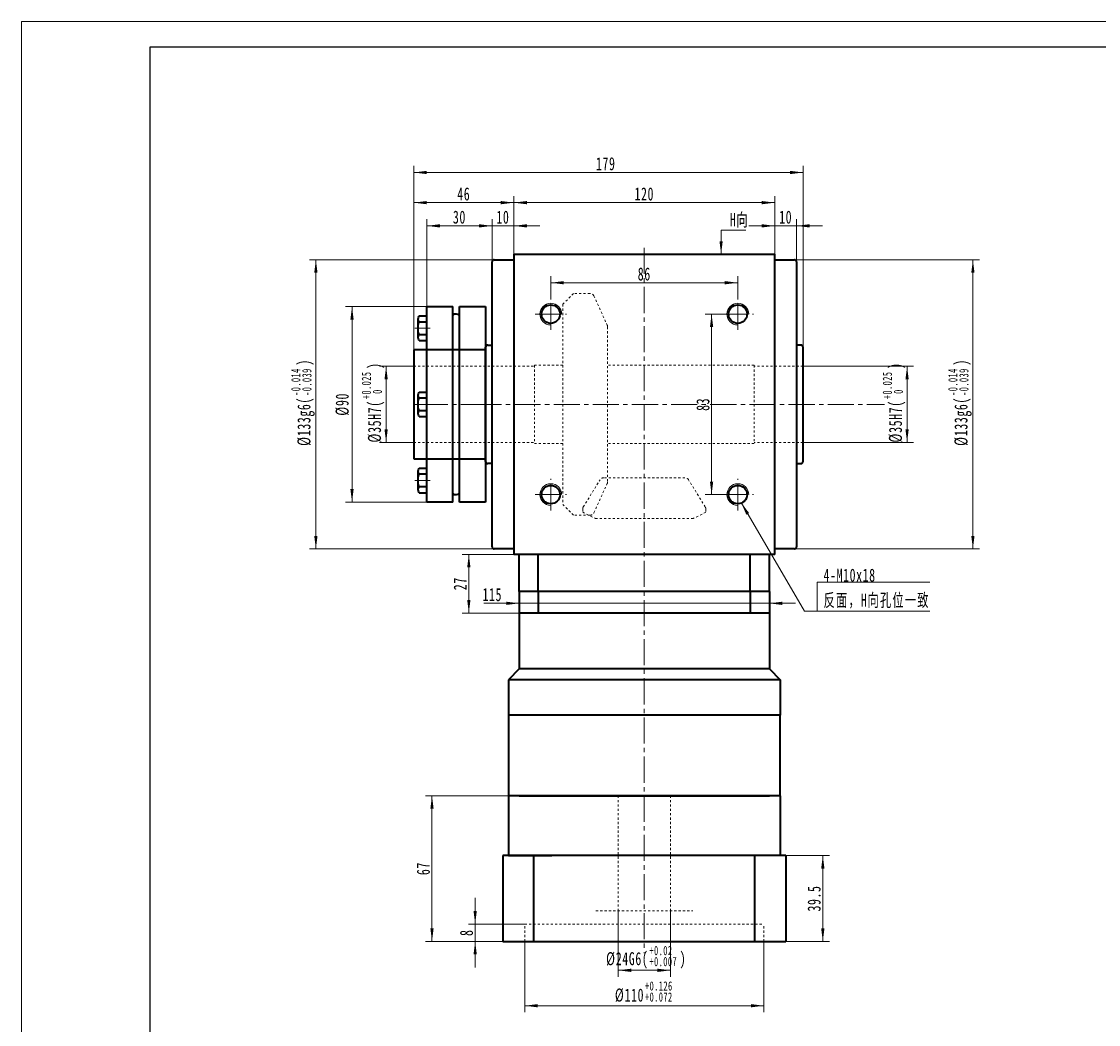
# Model space of a CAD drawing. Header units: millimetres. Extents: x 2326 to 3316, y -243 to 458.
# Tile 2 of 7: x 2326 to 2821, y -3 to 458. Entities that reach past the tile are written whole.
import ezdxf

# ---------------------------------------------------------------- set-up
doc = ezdxf.new("R2010")
doc.units = ezdxf.units.MM
doc.set_wipeout_variables(frame=1)
doc.linetypes.add('点画线', pattern=[18, 12, -2, 2, -2])
doc.linetypes.add('虚线', pattern=[2, 1, -1])
doc.layers.get('0').update_dxf_attribs({"lineweight": 35})
for name, color, linetype, lineweight in [('EB0', 7, 'Continuous', 35), ('中心线层', 1, '点画线', 18), ('图框_外框线', 7, 'Continuous', 18), ('尺寸线层', 3, 'Continuous', 18), ('粗实线层', 7, 'Continuous', 35), ('虚线层', 6, '虚线', 18)]:
    doc.layers.add(name, color=color, linetype=linetype, lineweight=lineweight)
doc.styles.add('标准', font='txt', dxfattribs={"width": 0.667})
doc.dimstyles.new('a4-1-1', dxfattribs={"dimtxt": 3, "dimasz": 3, "dimexe": 1.5, "dimexo": 0, "dimgap": 0.5, "dimtad": 1, "dimdec": 3, "dimdsep": 46, "dimtxsty": '标准', "dimblk": '_CAXARROW', "dimcen": 0, "dimdle": 6, "dimazin": 2, "dimtfac": 0.707107, "dimtdec": 3, "dimtix": 1, "dimtmove": 2, "dimatfit": 3, "dimfxl": 0, "dimfrac": 2, "dimtolj": 1, "dimarcsym": 0})

# ---------------------------------------------------------------- blocks, each defined once
blk = doc.blocks.new('*X4')
at = {"layer": '尺寸线层', "linetype": 'Continuous'}
for points in [[(2552.39, 374.47), (2558.39, 375.22), (2558.39, 373.72)], [(2672.39, 374.47), (2666.39, 375.22), (2666.39, 373.72)]]:
    blk.add_hatch(color=0, dxfattribs=at).paths.add_polyline_path(points, flags=0)
at = {"layer": '尺寸线层', "color": 0, "linetype": 'Continuous'}
for p, q in [((2552.39, 350.72), (2552.39, 377.47)), ((2672.39, 350.72), (2672.39, 377.47)), ((2552.39, 374.47), (2672.39, 374.47))]:
    blk.add_line(p, q, dxfattribs=at)
at = {"layer": '尺寸线层', "color": 0, "insert": (2612.39, 378.44), "char_height": 6, "width": 15.9474, "attachment_point": 5, "line_spacing_factor": 1.15057, "style": '标准'}
blk.add_mtext('\\T1.1;120', dxfattribs=at)
blk = doc.blocks.new('_CAXARROW')
blk.add_hatch(color=0).paths.add_polyline_path([(0, 0), (-1, 0.125), (-1, -0.125)], flags=0)
blk = doc.blocks.new('*X5')
at = {"layer": '尺寸线层', "linetype": 'Continuous'}
for points in [[(2542.39, 363.8), (2536.39, 363.05), (2536.39, 364.55)], [(2552.39, 363.8), (2558.39, 363.05), (2558.39, 364.55)]]:
    blk.add_hatch(color=0, dxfattribs=at).paths.add_polyline_path(points, flags=0)
at = {"layer": '尺寸线层', "color": 0, "linetype": 'Continuous'}
for p, q in [((2542.39, 347.22), (2542.39, 366.8)), ((2552.39, 350.72), (2552.39, 366.8)), ((2564.39, 363.8), (2530.39, 363.8))]:
    blk.add_line(p, q, dxfattribs=at)
at = {"layer": '尺寸线层', "color": 0, "insert": (2547.39, 367.77), "char_height": 6, "width": 12, "attachment_point": 5, "line_spacing_factor": 1.15057, "style": '标准'}
blk.add_mtext('\\T1.1;10', dxfattribs=at)
blk = doc.blocks.new('*X6')
at = {"layer": '尺寸线层', "linetype": 'Continuous'}
for points in [[(2672.39, 363.8), (2666.39, 364.55), (2666.39, 363.05)], [(2682.39, 363.8), (2688.39, 364.55), (2688.39, 363.05)]]:
    blk.add_hatch(color=0, dxfattribs=at).paths.add_polyline_path(points, flags=0)
at = {"layer": '尺寸线层', "color": 0, "linetype": 'Continuous'}
for p, q in [((2672.39, 350.72), (2672.39, 366.8)), ((2682.39, 347.22), (2682.39, 366.8)), ((2660.39, 363.8), (2694.39, 363.8))]:
    blk.add_line(p, q, dxfattribs=at)
at = {"layer": '尺寸线层', "color": 0, "insert": (2677.39, 367.77), "char_height": 6, "width": 12, "attachment_point": 5, "line_spacing_factor": 1.15057, "style": '标准'}
blk.add_mtext('\\T1.1;10', dxfattribs=at)
blk = doc.blocks.new('*X7')
at = {"layer": '尺寸线层', "linetype": 'Continuous'}
for points in [[(2506.39, 388.35), (2512.39, 389.1), (2512.39, 387.6)], [(2685.39, 388.35), (2679.39, 389.1), (2679.39, 387.6)]]:
    blk.add_hatch(color=0, dxfattribs=at).paths.add_polyline_path(points, flags=0)
at = {"layer": '尺寸线层', "color": 0, "linetype": 'Continuous'}
for p, q in [((2506.39, 306.72), (2506.39, 391.35)), ((2685.39, 306.72), (2685.39, 391.35)), ((2506.39, 388.35), (2685.39, 388.35))]:
    blk.add_line(p, q, dxfattribs=at)
at = {"layer": '尺寸线层', "color": 0, "insert": (2594.68, 392.32), "char_height": 6, "width": 15.6013, "attachment_point": 5, "line_spacing_factor": 1.15057, "style": '标准'}
blk.add_mtext('\\T1.1;179', dxfattribs=at)
blk = doc.blocks.new('*X9')
at = {"layer": '尺寸线层', "color": 0, "char_height": 6, "attachment_point": 1, "rotation": 90, "line_spacing_factor": 1.15057, "style": '标准'}
for s, insert, width in [('\\T1.1;{\\H0.707107x;+0.025}', (2722, 284.08), 50.9066), ('\\T1.1;)', (2724.85, 298.01), 140.4019), ('\\T1.1;%%C35H7(', (2724.85, 264.17), 140.4019), ('\\T1.1;{\\H0.707107x;0}', (2727.06, 286.54), 50.9066)]:
    blk.add_mtext(s, dxfattribs=dict(at, insert=insert, width=width))
blk = doc.blocks.new('*X8')
at = {"layer": '尺寸线层', "linetype": 'Continuous'}
for points in [[(2733.21, 299.22), (2732.46, 293.22), (2733.96, 293.22)], [(2733.21, 264.22), (2732.46, 270.22), (2733.96, 270.22)]]:
    blk.add_hatch(color=0, dxfattribs=at).paths.add_polyline_path(points, flags=0)
at = {"layer": '尺寸线层', "color": 0, "linetype": 'Continuous'}
for p, q in [((2685.39, 299.22), (2736.21, 299.22)), ((2733.21, 264.22), (2733.21, 299.22)), ((2685.39, 264.22), (2736.21, 264.22))]:
    blk.add_line(p, q, dxfattribs=at)
at = {"layer": '尺寸线层', "color": 0}
blk.add_blockref('*X9', (0, 0), dxfattribs=at)
blk = doc.blocks.new('*X11')
at = {"layer": '尺寸线层', "color": 0, "char_height": 6, "attachment_point": 1, "rotation": 90, "line_spacing_factor": 1.15057, "style": '标准'}
for s, insert, width in [('\\T1.1;{\\H0.707107x;-0.014}', (2450.04, 285.6), 50.9066), ('\\T1.1;)', (2452.89, 299.53), 152.5853), ('\\T1.1;{\\H0.707107x;-0.039}', (2455.11, 285.6), 50.9066), ('\\T1.1;%%C133g6(', (2452.89, 262.64), 152.5853)]:
    blk.add_mtext(s, dxfattribs=dict(at, insert=insert, width=width))
blk = doc.blocks.new('*X10')
at = {"layer": '尺寸线层', "linetype": 'Continuous'}
for points in [[(2461.39, 348.22), (2462.14, 342.22), (2460.64, 342.22)], [(2461.39, 215.22), (2462.14, 221.22), (2460.64, 221.22)]]:
    blk.add_hatch(color=0, dxfattribs=at).paths.add_polyline_path(points, flags=0)
at = {"layer": '尺寸线层', "color": 0, "linetype": 'Continuous'}
for p, q in [((2543.39, 348.22), (2458.39, 348.22)), ((2461.39, 348.22), (2461.39, 215.22)), ((2543.39, 215.22), (2458.39, 215.22))]:
    blk.add_line(p, q, dxfattribs=at)
at = {"layer": '尺寸线层', "color": 0}
blk.add_blockref('*X11', (0, 0), dxfattribs=at)
blk = doc.blocks.new('*X13')
at = {"layer": '尺寸线层', "color": 0, "char_height": 6, "attachment_point": 1, "rotation": 90, "line_spacing_factor": 1.15057, "style": '标准'}
for s, insert, width in [('\\T1.1;{\\H0.707107x;-0.014}', (2752.12, 285.6), 50.9066), ('\\T1.1;)', (2754.98, 299.53), 152.5853), ('\\T1.1;{\\H0.707107x;-0.039}', (2757.19, 285.6), 50.9066), ('\\T1.1;%%C133g6(', (2754.98, 262.64), 152.5853)]:
    blk.add_mtext(s, dxfattribs=dict(at, insert=insert, width=width))
blk = doc.blocks.new('*X12')
at = {"layer": '尺寸线层', "linetype": 'Continuous'}
for points in [[(2763.47, 348.22), (2764.22, 342.22), (2762.72, 342.22)], [(2763.47, 215.22), (2764.22, 221.22), (2762.72, 221.22)]]:
    blk.add_hatch(color=0, dxfattribs=at).paths.add_polyline_path(points, flags=0)
at = {"layer": '尺寸线层', "color": 0, "linetype": 'Continuous'}
for p, q in [((2681.39, 348.22), (2766.47, 348.22)), ((2763.47, 348.22), (2763.47, 215.22)), ((2681.39, 215.22), (2766.47, 215.22))]:
    blk.add_line(p, q, dxfattribs=at)
at = {"layer": '尺寸线层', "color": 0}
blk.add_blockref('*X13', (0, 0), dxfattribs=at)
blk = doc.blocks.new('*X15')
at = {"layer": '尺寸线层', "linetype": 'Continuous'}
for points in [[(2569.39, 337.65), (2575.39, 336.9), (2575.39, 338.4)], [(2655.39, 337.65), (2649.39, 336.9), (2649.39, 338.4)]]:
    blk.add_hatch(color=0, dxfattribs=at).paths.add_polyline_path(points, flags=0)
at = {"layer": '尺寸线层', "color": 0, "linetype": 'Continuous'}
for p, q in [((2569.39, 330.47), (2569.39, 340.65)), ((2655.39, 337.65), (2569.39, 337.65)), ((2655.39, 330.47), (2655.39, 340.65))]:
    blk.add_line(p, q, dxfattribs=at)
at = {"layer": '尺寸线层', "color": 0, "insert": (2612.39, 341.62), "char_height": 6, "width": 12, "attachment_point": 5, "line_spacing_factor": 1.15057, "style": '标准'}
blk.add_mtext('\\T1.1;86', dxfattribs=at)
blk = doc.blocks.new('*X16')
at = {"layer": '尺寸线层', "linetype": 'Continuous'}
blk.add_hatch(color=0, dxfattribs=at).paths.add_polyline_path([(-1.02, -11.08), (-1.77, -5.08), (-0.27, -5.08)], flags=0)
at = {"layer": '尺寸线层', "color": 0, "linetype": 'Continuous'}
blk.add_line((-1.02, -11.08), (-1.02, 0), dxfattribs=at)
at = {"layer": '尺寸线层', "color": 0}
for p, q in [((-1.02, 0), (0, 0)), ((0, 0), (10.33, 0)), ((0, 0), (0, 0))]:
    blk.add_line(p, q, dxfattribs=at)
at = {"layer": '尺寸线层', "color": 0, "insert": (3, 1.2), "char_height": 6, "width": 14.6581, "attachment_point": 7, "line_spacing_factor": 1.15057, "style": '标准'}
blk.add_mtext('\\T1.1;H向', dxfattribs=at)
blk = doc.blocks.new('*X17')
at = {"layer": '尺寸线层', "linetype": 'Continuous'}
blk.add_hatch(color=0, dxfattribs=at).paths.add_polyline_path([(-34.89, 49.94), (-31.23, 45.13), (-32.52, 44.37)], flags=0)
at = {"layer": '尺寸线层', "color": 0, "linetype": 'Continuous'}
blk.add_line((-34.89, 49.94), (-5.81, 0), dxfattribs=at)
at = {"layer": '尺寸线层', "color": 0}
for p, q in [((0, 13.42), (51.79, 13.42)), ((0, 0), (0, 13.42)), ((-5.81, 0), (0, 0)), ((0, 0), (51.79, 0))]:
    blk.add_line(p, q, dxfattribs=at)
at = {"layer": '尺寸线层', "color": 0, "insert": (3, 1.2), "char_height": 6, "width": 97.5796, "attachment_point": 7, "line_spacing_factor": 1.15057, "style": '标准'}
blk.add_mtext('\\T1.1;4-M10x18\\P反面，H向孔位一致', dxfattribs=at)
blk = doc.blocks.new('*X21')
at = {"layer": '尺寸线层', "linetype": 'Continuous'}
for points in [[(2643.33, 323.22), (2644.08, 317.22), (2642.58, 317.22)], [(2643.33, 240.22), (2644.08, 246.22), (2642.58, 246.22)]]:
    blk.add_hatch(color=0, dxfattribs=at).paths.add_polyline_path(points, flags=0)
at = {"layer": '尺寸线层', "color": 0, "linetype": 'Continuous'}
for p, q in [((2648.14, 323.22), (2640.33, 323.22)), ((2643.33, 323.22), (2643.33, 240.22)), ((2648.14, 240.22), (2640.33, 240.22))]:
    blk.add_line(p, q, dxfattribs=at)
at = {"layer": '尺寸线层', "color": 0, "insert": (2639.37, 281.72), "char_height": 6, "width": 12, "attachment_point": 5, "rotation": 90, "line_spacing_factor": 1.15057, "style": '标准'}
blk.add_mtext('\\T1.1;83', dxfattribs=at)
blk = doc.blocks.new('*X26')
at = {"layer": '尺寸线层', "color": 0, "char_height": 6, "attachment_point": 1, "rotation": 90, "line_spacing_factor": 1.15057, "style": '标准'}
for s, insert, width in [('\\T1.1;{\\H0.707107x;+0.025}', (2482.47, 284.08), 50.9066), ('\\T1.1;)', (2485.33, 298.01), 140.4019), ('\\T1.1;%%C35H7(', (2485.33, 264.17), 140.4019), ('\\T1.1;{\\H0.707107x;0}', (2487.54, 286.54), 50.9066)]:
    blk.add_mtext(s, dxfattribs=dict(at, insert=insert, width=width))
blk = doc.blocks.new('*X25')
at = {"layer": '尺寸线层', "linetype": 'Continuous'}
for points in [[(2493.69, 299.22), (2492.94, 293.22), (2494.44, 293.22)], [(2493.69, 264.22), (2492.94, 270.22), (2494.44, 270.22)]]:
    blk.add_hatch(color=0, dxfattribs=at).paths.add_polyline_path(points, flags=0)
at = {"layer": '尺寸线层', "color": 0, "linetype": 'Continuous'}
for p, q in [((2506.39, 299.22), (2490.69, 299.22)), ((2493.69, 264.22), (2493.69, 299.22)), ((2506.39, 264.22), (2490.69, 264.22))]:
    blk.add_line(p, q, dxfattribs=at)
at = {"layer": '尺寸线层', "color": 0}
blk.add_blockref('*X26', (0, 0), dxfattribs=at)
blk = doc.blocks.new('*X27')
at = {"layer": '尺寸线层', "linetype": 'Continuous'}
for points in [[(2478.01, 326.72), (2478.76, 320.72), (2477.26, 320.72)], [(2478.01, 236.72), (2478.76, 242.72), (2477.26, 242.72)]]:
    blk.add_hatch(color=0, dxfattribs=at).paths.add_polyline_path(points, flags=0)
at = {"layer": '尺寸线层', "color": 0, "linetype": 'Continuous'}
for p, q in [((2512.39, 326.72), (2475.01, 326.72)), ((2478.01, 326.72), (2478.01, 236.72)), ((2512.39, 236.72), (2475.01, 236.72))]:
    blk.add_line(p, q, dxfattribs=at)
at = {"layer": '尺寸线层', "color": 0, "insert": (2473.59, 281.72), "char_height": 6, "width": 20.1009, "attachment_point": 5, "rotation": 90, "line_spacing_factor": 1.15057, "style": '标准'}
blk.add_mtext('\\T1.1;%%C90', dxfattribs=at)
blk = doc.blocks.new('*X29')
at = {"layer": '中心线层', "linetype": '点画线', "lineweight": 18}
blk.add_line((-5.5, 0), (1.6, 0), dxfattribs=at)
at = {"layer": '粗实线层'}
for p, q in [((-3.57, 5.65), (0, 5.65)), ((0, 5.65), (0, -5.65)), ((-4, 4.23), (-4, -4.23)), ((-4, 0), (-4, -3.5)), ((-3.57, 2.82), (0, 2.82)), ((0, 3.5), (0, -3.5)), ((0, -2.82), (-3.57, -2.82)), ((-3.57, -5.65), (0, -5.65))]:
    blk.add_line(p, q, dxfattribs=at)
for centre, radius, start, end in [((-1.48, 4.23), 2.52, 145.8762, 214.1238), ((5, 0), 9.02, 161.76, 198.24), ((-1.48, -4.23), 2.52, 145.8762, 214.1238)]:
    blk.add_arc(centre, radius, start, end, dxfattribs=at)
blk = doc.blocks.new('23432HGH_1')
at = {"layer": '粗实线层'}
for p, q in [((-15, 45), (-27, 45)), ((-15, 45), (-15, -45)), ((-12, 45), (-12, -45)), ((0, 45), (-12, 45)), ((0, -45), (0, 45)), ((-27, -45), (-15, -45)), ((-12, -45), (0, -45))]:
    blk.add_line(p, q, dxfattribs=at)
at = {"layer": '粗实线层', "color": 6, "linetype": '虚线', "lineweight": 18}
for p, q in [((-27, 25), (0, 25)), ((-27, -25), (0, -25))]:
    blk.add_line(p, q, dxfattribs=at)
at = {"layer": '粗实线层'}
for centre, start, end in [((-13.61, 39.48), 43.1173, 129.3024), ((-13.61, -39.48), 230.6976, 316.8827)]:
    blk.add_arc(centre, 2.2, start, end, dxfattribs=at)
blk.add_wipeout([(-27, 0), (-27, 0.82), (-27, 0.82), (-27, 2.82), (-27, 2.82), (-27, 5.65), (-27, 5.65), (-30.57, 5.65), (-30.57, 5.65), (-30.59, 5.6), (-30.62, 5.56), (-30.65, 5.52), (-30.67, 5.48), (-30.7, 5.43), (-30.72, 5.39), (-30.74, 5.34), (-30.76, 5.3), (-30.78, 5.25), (-30.8, 5.21), (-30.82, 5.16), (-30.84, 5.12), (-30.86, 5.07), (-30.87, 5.02), (-30.89, 4.97), (-30.9, 4.93), (-30.92, 4.88), (-30.93, 4.83), (-30.94, 4.78), (-30.95, 4.73), (-30.96, 4.68), (-30.97, 4.63), (-30.98, 4.58), (-30.98, 4.53), (-30.99, 4.48), (-30.99, 4.43), (-31, 4.38), (-31, 4.33), (-31, 4.28), (-31, 4.23), (-31, 4.23), (-31, 0.82), (-31, 0.82), (-31, 0.6), (-31, 0.6), (-31, 0.58), (-31, 0.56), (-31, 0.54), (-31, 0.52), (-31.01, 0.5), (-31.01, 0.48), (-31.01, 0.46), (-31.01, 0.44), (-31.01, 0.42), (-31.01, 0.4), (-31.01, 0.38), (-31.01, 0.36), (-31.01, 0.34), (-31.01, 0.32), (-31.01, 0.3), (-31.02, 0.28), (-31.02, 0.26), (-31.02, 0.24), (-31.02, 0.22), (-31.02, 0.2), (-31.02, 0.18), (-31.02, 0.16), (-31.02, 0.14), (-31.02, 0.12), (-31.02, 0.1), (-31.02, 0.08), (-31.02, 0.06), (-31.02, 0.04), (-31.02, 0.02), (-31.02, 0), (-31.02, 0), (-31.02, -0.02), (-31.02, -0.04), (-31.02, -0.06), (-31.02, -0.08), (-31.02, -0.1), (-31.02, -0.12), (-31.02, -0.14), (-31.02, -0.16), (-31.02, -0.18), (-31.02, -0.2), (-31.02, -0.22), (-31.02, -0.24), (-31.02, -0.26), (-31.02, -0.28), (-31.01, -0.3), (-31.01, -0.32), (-31.01, -0.34), (-31.01, -0.36), (-31.01, -0.38), (-31.01, -0.4), (-31.01, -0.42), (-31.01, -0.44), (-31.01, -0.46), (-31.01, -0.48), (-31.01, -0.5), (-31, -0.52), (-31, -0.54), (-31, -0.56), (-31, -0.58), (-31, -0.6), (-31, -0.6), (-31, -4.23), (-31, -4.23), (-31, -4.28), (-31, -4.33), (-31, -4.38), (-30.99, -4.43), (-30.99, -4.48), (-30.98, -4.53), (-30.98, -4.58), (-30.97, -4.63), (-30.96, -4.68), (-30.95, -4.73), (-30.94, -4.78), (-30.93, -4.83), (-30.92, -4.88), (-30.9, -4.93), (-30.89, -4.97), (-30.87, -5.02), (-30.86, -5.07), (-30.84, -5.12), (-30.82, -5.16), (-30.8, -5.21), (-30.78, -5.25), (-30.76, -5.3), (-30.74, -5.34), (-30.72, -5.39), (-30.7, -5.43), (-30.67, -5.48), (-30.65, -5.52), (-30.62, -5.56), (-30.59, -5.6), (-30.57, -5.65), (-30.57, -5.65), (-27, -5.65), (-27, -5.65), (-27, -2.82), (-27, -2.82)]).dxf.layer = '粗实线层'
at = {"layer": '中心线层'}
blk.add_line((0.67, 0), (-30, 0), dxfattribs=at)
at = {"layer": '粗实线层'}
blk.add_line((-27, 45), (-27, -45), dxfattribs=at)
blk.add_blockref('*X29', (-27, 0), dxfattribs=at)
for points in [[(-27, 35), (-27, 35.82), (-27, 35.82), (-27, 37.82), (-27, 37.82), (-27, 40.65), (-27, 40.65), (-30.57, 40.65), (-30.57, 40.65), (-30.59, 40.6), (-30.62, 40.56), (-30.65, 40.52), (-30.67, 40.48), (-30.7, 40.43), (-30.72, 40.39), (-30.74, 40.34), (-30.76, 40.3), (-30.78, 40.25), (-30.8, 40.21), (-30.82, 40.16), (-30.84, 40.12), (-30.86, 40.07), (-30.87, 40.02), (-30.89, 39.97), (-30.9, 39.93), (-30.92, 39.88), (-30.93, 39.83), (-30.94, 39.78), (-30.95, 39.73), (-30.96, 39.68), (-30.97, 39.63), (-30.98, 39.58), (-30.98, 39.53), (-30.99, 39.48), (-30.99, 39.43), (-31, 39.38), (-31, 39.33), (-31, 39.28), (-31, 39.23), (-31, 39.23), (-31, 35.82), (-31, 35.82), (-31, 35.6), (-31, 35.6), (-31, 35.58), (-31, 35.56), (-31, 35.54), (-31, 35.52), (-31.01, 35.5), (-31.01, 35.48), (-31.01, 35.46), (-31.01, 35.44), (-31.01, 35.42), (-31.01, 35.4), (-31.01, 35.38), (-31.01, 35.36), (-31.01, 35.34), (-31.01, 35.32), (-31.01, 35.3), (-31.02, 35.28), (-31.02, 35.26), (-31.02, 35.24), (-31.02, 35.22), (-31.02, 35.2), (-31.02, 35.18), (-31.02, 35.16), (-31.02, 35.14), (-31.02, 35.12), (-31.02, 35.1), (-31.02, 35.08), (-31.02, 35.06), (-31.02, 35.04), (-31.02, 35.02), (-31.02, 35), (-31.02, 35), (-31.02, 34.98), (-31.02, 34.96), (-31.02, 34.94), (-31.02, 34.92), (-31.02, 34.9), (-31.02, 34.88), (-31.02, 34.86), (-31.02, 34.84), (-31.02, 34.82), (-31.02, 34.8), (-31.02, 34.78), (-31.02, 34.76), (-31.02, 34.74), (-31.02, 34.72), (-31.01, 34.7), (-31.01, 34.68), (-31.01, 34.66), (-31.01, 34.64), (-31.01, 34.62), (-31.01, 34.6), (-31.01, 34.58), (-31.01, 34.56), (-31.01, 34.54), (-31.01, 34.52), (-31.01, 34.5), (-31, 34.48), (-31, 34.46), (-31, 34.44), (-31, 34.42), (-31, 34.4), (-31, 34.4), (-31, 30.77), (-31, 30.77), (-31, 30.72), (-31, 30.67), (-31, 30.62), (-30.99, 30.57), (-30.99, 30.52), (-30.98, 30.47), (-30.98, 30.42), (-30.97, 30.37), (-30.96, 30.32), (-30.95, 30.27), (-30.94, 30.22), (-30.93, 30.17), (-30.92, 30.12), (-30.9, 30.07), (-30.89, 30.03), (-30.87, 29.98), (-30.86, 29.93), (-30.84, 29.88), (-30.82, 29.84), (-30.8, 29.79), (-30.78, 29.75), (-30.76, 29.7), (-30.74, 29.66), (-30.72, 29.61), (-30.7, 29.57), (-30.67, 29.52), (-30.65, 29.48), (-30.62, 29.44), (-30.59, 29.4), (-30.57, 29.35), (-30.57, 29.35), (-27, 29.35), (-27, 29.35), (-27, 32.18), (-27, 32.18)], [(-27, -35), (-27, -34.18), (-27, -34.18), (-27, -32.18), (-27, -32.18), (-27, -29.35), (-27, -29.35), (-30.57, -29.35), (-30.57, -29.35), (-30.59, -29.4), (-30.62, -29.44), (-30.65, -29.48), (-30.67, -29.52), (-30.7, -29.57), (-30.72, -29.61), (-30.74, -29.66), (-30.76, -29.7), (-30.78, -29.75), (-30.8, -29.79), (-30.82, -29.84), (-30.84, -29.88), (-30.86, -29.93), (-30.87, -29.98), (-30.89, -30.03), (-30.9, -30.07), (-30.92, -30.12), (-30.93, -30.17), (-30.94, -30.22), (-30.95, -30.27), (-30.96, -30.32), (-30.97, -30.37), (-30.98, -30.42), (-30.98, -30.47), (-30.99, -30.52), (-30.99, -30.57), (-31, -30.62), (-31, -30.67), (-31, -30.72), (-31, -30.77), (-31, -30.77), (-31, -34.18), (-31, -34.18), (-31, -34.4), (-31, -34.4), (-31, -34.42), (-31, -34.44), (-31, -34.46), (-31, -34.48), (-31.01, -34.5), (-31.01, -34.52), (-31.01, -34.54), (-31.01, -34.56), (-31.01, -34.58), (-31.01, -34.6), (-31.01, -34.62), (-31.01, -34.64), (-31.01, -34.66), (-31.01, -34.68), (-31.01, -34.7), (-31.02, -34.72), (-31.02, -34.74), (-31.02, -34.76), (-31.02, -34.78), (-31.02, -34.8), (-31.02, -34.82), (-31.02, -34.84), (-31.02, -34.86), (-31.02, -34.88), (-31.02, -34.9), (-31.02, -34.92), (-31.02, -34.94), (-31.02, -34.96), (-31.02, -34.98), (-31.02, -35), (-31.02, -35), (-31.02, -35.02), (-31.02, -35.04), (-31.02, -35.06), (-31.02, -35.08), (-31.02, -35.1), (-31.02, -35.12), (-31.02, -35.14), (-31.02, -35.16), (-31.02, -35.18), (-31.02, -35.2), (-31.02, -35.22), (-31.02, -35.24), (-31.02, -35.26), (-31.02, -35.28), (-31.01, -35.3), (-31.01, -35.32), (-31.01, -35.34), (-31.01, -35.36), (-31.01, -35.38), (-31.01, -35.4), (-31.01, -35.42), (-31.01, -35.44), (-31.01, -35.46), (-31.01, -35.48), (-31.01, -35.5), (-31, -35.52), (-31, -35.54), (-31, -35.56), (-31, -35.58), (-31, -35.6), (-31, -35.6), (-31, -39.23), (-31, -39.23), (-31, -39.28), (-31, -39.33), (-31, -39.38), (-30.99, -39.43), (-30.99, -39.48), (-30.98, -39.53), (-30.98, -39.58), (-30.97, -39.63), (-30.96, -39.68), (-30.95, -39.73), (-30.94, -39.78), (-30.93, -39.83), (-30.92, -39.88), (-30.9, -39.93), (-30.89, -39.97), (-30.87, -40.02), (-30.86, -40.07), (-30.84, -40.12), (-30.82, -40.16), (-30.8, -40.21), (-30.78, -40.25), (-30.76, -40.3), (-30.74, -40.34), (-30.72, -40.39), (-30.7, -40.43), (-30.67, -40.48), (-30.65, -40.52), (-30.62, -40.56), (-30.59, -40.6), (-30.57, -40.65), (-30.57, -40.65), (-27, -40.65), (-27, -40.65), (-27, -37.82), (-27, -37.82)]]:
    blk.add_wipeout(points).dxf.layer = '粗实线层'
for p in [(-27, 35), (-27, -35)]:
    blk.add_blockref('*X29', p, dxfattribs=at)
blk = doc.blocks.new('*X30')
at = {"layer": '尺寸线层', "linetype": 'Continuous'}
for points in [[(2512.39, 363.8), (2518.39, 363.05), (2518.39, 364.55)], [(2542.39, 363.8), (2536.39, 363.05), (2536.39, 364.55)]]:
    blk.add_hatch(color=0, dxfattribs=at).paths.add_polyline_path(points, flags=0)
at = {"layer": '尺寸线层', "color": 0, "linetype": 'Continuous'}
for p, q in [((2512.39, 326.72), (2512.39, 366.8)), ((2542.39, 347.22), (2542.39, 366.8)), ((2542.39, 363.8), (2512.39, 363.8))]:
    blk.add_line(p, q, dxfattribs=at)
at = {"layer": '尺寸线层', "color": 0, "insert": (2527.39, 367.77), "char_height": 6, "width": 12, "attachment_point": 5, "line_spacing_factor": 1.15057, "style": '标准'}
blk.add_mtext('\\T1.1;30', dxfattribs=at)
blk = doc.blocks.new('*X31')
at = {"layer": '尺寸线层', "linetype": 'Continuous'}
for points in [[(2506.39, 374.47), (2512.39, 373.72), (2512.39, 375.22)], [(2552.39, 374.47), (2546.39, 373.72), (2546.39, 375.22)]]:
    blk.add_hatch(color=0, dxfattribs=at).paths.add_polyline_path(points, flags=0)
at = {"layer": '尺寸线层', "color": 0, "linetype": 'Continuous'}
for p, q in [((2506.39, 306.72), (2506.39, 377.47)), ((2552.39, 350.72), (2552.39, 377.47)), ((2552.39, 374.47), (2506.39, 374.47))]:
    blk.add_line(p, q, dxfattribs=at)
at = {"layer": '尺寸线层', "color": 0, "insert": (2529.39, 378.44), "char_height": 6, "width": 12, "attachment_point": 5, "line_spacing_factor": 1.15057, "style": '标准'}
blk.add_mtext('\\T1.1;46', dxfattribs=at)
blk = doc.blocks.new('*X32')
at = {"layer": '尺寸线层', "linetype": 'Continuous'}
for points in [[(2554.89, 190.21), (2548.89, 189.46), (2548.89, 190.96)], [(2669.89, 190.21), (2675.89, 189.46), (2675.89, 190.96)]]:
    blk.add_hatch(color=0, dxfattribs=at).paths.add_polyline_path(points, flags=0)
at = {"layer": '尺寸线层', "color": 0, "linetype": 'Continuous'}
for p, q in [((2554.89, 189.89), (2554.89, 193.21)), ((2681.89, 190.21), (2538.6, 190.21)), ((2669.89, 191.54), (2669.89, 187.21))]:
    blk.add_line(p, q, dxfattribs=at)
at = {"layer": '尺寸线层', "color": 0, "insert": (2542.49, 194.18), "char_height": 6, "width": 15.558, "attachment_point": 5, "line_spacing_factor": 1.15057, "style": '标准'}
blk.add_mtext('\\T1.1;115', dxfattribs=at)
blk = doc.blocks.new('*X33')
at = {"layer": '尺寸线层', "linetype": 'Continuous'}
for points in [[(2531.72, 212.72), (2530.97, 206.72), (2532.47, 206.72)], [(2531.72, 185.72), (2530.97, 191.72), (2532.47, 191.72)]]:
    blk.add_hatch(color=0, dxfattribs=at).paths.add_polyline_path(points, flags=0)
at = {"layer": '尺寸线层', "color": 0, "linetype": 'Continuous'}
for p, q in [((2552.39, 212.72), (2528.72, 212.72)), ((2531.72, 185.72), (2531.72, 212.72)), ((2555.14, 185.72), (2528.72, 185.72))]:
    blk.add_line(p, q, dxfattribs=at)
at = {"layer": '尺寸线层', "color": 0, "insert": (2527.75, 199.22), "char_height": 6, "width": 12, "attachment_point": 5, "rotation": 90, "line_spacing_factor": 1.15057, "style": '标准'}
blk.add_mtext('\\T1.1;27', dxfattribs=at)
blk = doc.blocks.new('*X39')
at = {"layer": '尺寸线层', "color": 0, "char_height": 6, "attachment_point": 1, "line_spacing_factor": 1.15057, "style": '标准'}
for s, insert, width in [('\\T1.1;%%C24G6(', (2594.84, 29.8), 140.4019), ('\\T1.1;{\\H0.707107x;+0.02}', (2614.75, 32.65), 50.9066), ('\\T1.1;)', (2628.69, 29.8), 140.4019), ('\\T1.1;{\\H0.707107x;+0.007}', (2614.75, 27.59), 50.9066)]:
    blk.add_mtext(s, dxfattribs=dict(at, insert=insert, width=width))
blk = doc.blocks.new('*X38')
at = {"layer": '尺寸线层', "linetype": 'Continuous'}
for points in [[(2600.39, 21.44), (2606.39, 22.19), (2606.39, 20.69)], [(2624.39, 21.44), (2618.39, 22.19), (2618.39, 20.69)]]:
    blk.add_hatch(color=0, dxfattribs=at).paths.add_polyline_path(points, flags=0)
at = {"layer": '尺寸线层', "color": 0, "linetype": 'Continuous'}
for p, q in [((2600.39, 48.72), (2600.39, 18.44)), ((2624.39, 48.72), (2624.39, 18.44)), ((2600.39, 21.44), (2624.39, 21.44))]:
    blk.add_line(p, q, dxfattribs=at)
at = {"layer": '尺寸线层', "color": 0}
blk.add_blockref('*X39', (0, 0), dxfattribs=at)
blk = doc.blocks.new('*X41')
at = {"layer": '尺寸线层', "color": 0, "char_height": 6, "attachment_point": 1, "line_spacing_factor": 1.15057, "style": '标准'}
for s, insert, width in [('\\T1.1;{\\H0.707107x;+0.126}', (2612.7, 16.37), 50.9066), ('\\T1.1;%%C110', (2598.88, 13.06), 108.0972), ('\\T1.1;{\\H0.707107x;+0.072}', (2612.7, 11.3), 50.9066)]:
    blk.add_mtext(s, dxfattribs=dict(at, insert=insert, width=width))
blk = doc.blocks.new('*X40')
at = {"layer": '尺寸线层', "linetype": 'Continuous'}
for points in [[(2557.39, 5.15), (2563.39, 5.9), (2563.39, 4.4)], [(2667.39, 5.15), (2661.39, 5.9), (2661.39, 4.4)]]:
    blk.add_hatch(color=0, dxfattribs=at).paths.add_polyline_path(points, flags=0)
at = {"layer": '尺寸线层', "color": 0, "linetype": 'Continuous'}
for p, q in [((2557.39, 34.72), (2557.39, 2.15)), ((2667.39, 34.72), (2667.39, 2.15)), ((2557.39, 5.15), (2667.39, 5.15))]:
    blk.add_line(p, q, dxfattribs=at)
at = {"layer": '尺寸线层', "color": 0}
blk.add_blockref('*X41', (0, 0), dxfattribs=at)
blk = doc.blocks.new('*X42')
at = {"layer": '尺寸线层', "linetype": 'Continuous'}
for points in [[(2534.63, 42.72), (2533.88, 48.72), (2535.38, 48.72)], [(2534.63, 34.72), (2533.88, 28.72), (2535.38, 28.72)]]:
    blk.add_hatch(color=0, dxfattribs=at).paths.add_polyline_path(points, flags=0)
at = {"layer": '尺寸线层', "color": 0, "linetype": 'Continuous'}
for p, q in [((2534.63, 22.72), (2534.63, 54.72)), ((2557.39, 42.72), (2531.63, 42.72)), ((2547.39, 34.72), (2531.63, 34.72))]:
    blk.add_line(p, q, dxfattribs=at)
at = {"layer": '尺寸线层', "color": 0, "insert": (2530.67, 38.72), "char_height": 6, "width": 12, "attachment_point": 5, "rotation": 90, "line_spacing_factor": 1.15057, "style": '标准'}
blk.add_mtext('\\T1.1;8', dxfattribs=at)
blk = doc.blocks.new('*X43')
at = {"layer": '尺寸线层', "linetype": 'Continuous'}
for points in [[(2514.78, 101.72), (2514.03, 95.72), (2515.53, 95.72)], [(2514.78, 34.72), (2514.03, 40.72), (2515.53, 40.72)]]:
    blk.add_hatch(color=0, dxfattribs=at).paths.add_polyline_path(points, flags=0)
at = {"layer": '尺寸线层', "color": 0, "linetype": 'Continuous'}
for p, q in [((2601.39, 101.72), (2511.78, 101.72)), ((2514.78, 34.72), (2514.78, 101.72)), ((2547.39, 34.72), (2511.78, 34.72))]:
    blk.add_line(p, q, dxfattribs=at)
at = {"layer": '尺寸线层', "color": 0, "insert": (2510.81, 68.22), "char_height": 6, "width": 12, "attachment_point": 5, "rotation": 90, "line_spacing_factor": 1.15057, "style": '标准'}
blk.add_mtext('\\T1.1;67', dxfattribs=at)
blk = doc.blocks.new('*X44')
at = {"layer": '尺寸线层', "linetype": 'Continuous'}
for points in [[(2694.47, 74.22), (2695.22, 68.22), (2693.72, 68.22)], [(2694.47, 34.72), (2695.22, 40.72), (2693.72, 40.72)]]:
    blk.add_hatch(color=0, dxfattribs=at).paths.add_polyline_path(points, flags=0)
at = {"layer": '尺寸线层', "color": 0, "linetype": 'Continuous'}
for p, q in [((2677.4, 74.22), (2697.47, 74.22)), ((2694.47, 74.22), (2694.47, 34.72)), ((2677.4, 34.72), (2697.47, 34.72))]:
    blk.add_line(p, q, dxfattribs=at)
at = {"layer": '尺寸线层', "color": 0, "insert": (2690.51, 54.47), "char_height": 6, "width": 21.4767, "attachment_point": 5, "rotation": 90, "line_spacing_factor": 1.15057, "style": '标准'}
blk.add_mtext('\\T1.1;39.5', dxfattribs=at)

msp = doc.modelspace()

# ---------------------------------------------------------------- linework, layer by layer
at = {"color": 7, "linetype": 'Continuous', "lineweight": 15}
msp.add_line((2552.3931, 212.7163), (2553.3931, 212.7163), dxfattribs=at)
for centre in [(2569.3931, 323.2163), (2655.3931, 323.2163), (2569.3931, 240.2163), (2655.3931, 240.2163)]:
    msp.add_arc(centre, 5, 0, 270, dxfattribs=at)
at = {"layer": 'EB0'}
for p, q in [((2669.8931, 195.7163), (2554.8931, 195.7163)), ((2554.8931, 195.7163), (2554.8931, 160.0618)), ((2669.8931, 195.7163), (2669.8931, 160.0618)), ((2669.8931, 185.7163), (2554.8931, 185.7163)), ((2554.8931, 160.0618), (2549.8977, 155.0663)), ((2554.8977, 160.3676), (2554.8977, 160.0663)), ((2669.8931, 160.0618), (2674.8885, 155.0663)), ((2549.8977, 155.0663), (2549.8977, 138.8676)), ((2674.8931, 155.0618), (2674.8931, 138.7163)), ((2677.3977, 74.2163), (2547.3977, 74.2163)), ((2547.3977, 74.2163), (2547.3977, 34.7163)), ((2549.8977, 74.2163), (2569.8977, 74.2163)), ((2674.8977, 74.2163), (2654.8977, 74.2163)), ((2677.3977, 74.2163), (2677.3977, 34.7163)), ((2547.3977, 34.7163), (2677.3977, 34.7163))]:
    msp.add_line(p, q, dxfattribs=at)
at = {"layer": '中心线层'}
for p, q in [((2612.3931, 353.7163), (2612.3931, 29.3396)), ((2569.3931, 315.9663), (2569.3931, 330.4663)), ((2655.3931, 315.9663), (2655.3931, 330.4663)), ((2562.1431, 323.2163), (2576.6431, 323.2163)), ((2648.1431, 323.2163), (2662.6431, 323.2163)), ((2534.7362, 281.7163), (2722.8149, 281.7163)), ((2569.3931, 232.9663), (2569.3931, 247.4663)), ((2655.3931, 232.9663), (2655.3931, 247.4663)), ((2562.1431, 240.2163), (2576.6431, 240.2163)), ((2648.1431, 240.2163), (2662.6431, 240.2163))]:
    msp.add_line(p, q, dxfattribs=at)
at = {"layer": '图框_外框线', "color": 3}
msp.add_lwpolyline([(2326.0621, -242.508), (3316.3455, -242.508), (3316.3455, 457.7639), (2326.0621, 457.7639)], close=True, dxfattribs=at)
at = {"layer": '图框_外框线', "color": 3, "lineweight": 25}
msp.add_lwpolyline([(2385.0075, -230.7189), (3304.5564, -230.7189), (3304.5564, 445.9748), (2385.0075, 445.9748)], close=True, dxfattribs=at)
at = {"layer": '粗实线层'}
for p, q in [((2542.3931, 216.2163), (2542.3931, 347.2163)), ((2543.3931, 348.2163), (2552.3931, 348.2163)), ((2552.3931, 350.7163), (2672.3931, 350.7163)), ((2552.3931, 350.7163), (2552.3931, 212.7163)), ((2672.3931, 212.7163), (2672.3931, 350.7163)), ((2672.3931, 348.2163), (2681.3931, 348.2163)), ((2682.3931, 347.2163), (2682.3931, 216.2163)), ((2539.3931, 255.4663), (2539.3931, 307.9663)), ((2540.3931, 308.9663), (2542.3931, 308.9663)), ((2684.3931, 308.9663), (2682.3931, 308.9663)), ((2685.3931, 255.4663), (2685.3931, 307.9663)), ((2539.3931, 306.7163), (2506.3931, 306.7163)), ((2506.3931, 306.7163), (2506.3931, 256.7163)), ((2506.3931, 256.7163), (2539.3931, 256.7163)), ((2542.3931, 254.4663), (2540.3931, 254.4663)), ((2682.3931, 254.4663), (2684.3931, 254.4663)), ((2552.3931, 215.2163), (2543.3931, 215.2163)), ((2681.3931, 215.2163), (2672.3931, 215.2163)), ((2672.3931, 212.7163), (2552.3931, 212.7163)), ((2554.8931, 195.7163), (2554.8931, 212.7163)), ((2563.6587, 195.7163), (2563.6587, 212.7163)), ((2661.1275, 195.7163), (2661.1275, 212.7163)), ((2669.8931, 195.7163), (2669.8931, 212.7163)), ((2563.6587, 195.7163), (2563.6587, 185.7163)), ((2661.1275, 195.7163), (2661.1275, 185.7163)), ((2669.8931, 160.0618), (2554.8931, 160.0618)), ((2674.8931, 155.0618), (2549.8977, 155.0663)), ((2674.8931, 138.7163), (2549.8977, 138.7163)), ((2549.8977, 138.7163), (2549.8977, 101.7163)), ((2674.8931, 101.7163), (2674.8931, 138.7163)), ((2674.8977, 101.7163), (2549.8977, 101.7163)), ((2549.8977, 101.7163), (2549.8977, 74.2163)), ((2554.8977, 101.7163), (2669.8977, 101.7163)), ((2674.8977, 101.7163), (2674.8977, 74.2163)), ((2561.5871, 34.7163), (2561.5871, 74.2163)), ((2663.1991, 34.7163), (2663.1991, 74.2163))]:
    msp.add_line(p, q, dxfattribs=at)
at = {"layer": '粗实线层', "color": 6, "linetype": '虚线', "lineweight": 18}
for p, q in [((2574.8931, 327.7263), (2579.8931, 332.7263)), ((2587.4041, 332.7263), (2579.8931, 332.7263)), ((2574.8931, 327.7263), (2574.8931, 235.7063)), ((2589.223, 331.5578), (2595.3399, 318.1768)), ((2595.521, 317.3453), (2595.521, 246.0873)), ((2506.3931, 299.2163), (2561.8931, 299.2163)), ((2561.8931, 299.7163), (2561.8931, 263.7163)), ((2574.8931, 299.7163), (2561.8931, 299.7163)), ((2662.8931, 299.7163), (2595.521, 299.7163)), ((2662.8931, 299.7163), (2662.8931, 263.7163)), ((2685.3931, 299.2163), (2662.8931, 299.2163)), ((2506.3931, 264.2163), (2561.8931, 264.2163)), ((2574.8931, 263.7163), (2561.8931, 263.7163)), ((2662.8931, 263.7163), (2595.521, 263.7163)), ((2685.3931, 264.2163), (2662.8931, 264.2163)), ((2631.0384, 247.9821), (2593.7478, 247.9821)), ((2584.3594, 234.5302), (2592.044, 247.0296)), ((2589.223, 231.8748), (2595.3399, 245.2558)), ((2640.4269, 234.5302), (2632.7422, 247.0296)), ((2574.8931, 235.7063), (2579.8931, 230.7063)), ((2584.0631, 233.4827), (2584.0631, 232.135)), ((2640.7231, 233.4827), (2640.7231, 232.135)), ((2587.4041, 230.7063), (2579.8931, 230.7063)), ((2584.0631, 232.135), (2589.8931, 229.2198)), ((2589.8931, 229.2198), (2634.8931, 229.2198)), ((2640.7231, 232.135), (2634.8931, 229.2198))]:
    msp.add_line(p, q, dxfattribs=at)
at = {"layer": '粗实线层'}
for centre in [(2569.3931, 323.2163), (2655.3931, 323.2163), (2569.3931, 240.2163), (2655.3931, 240.2163)]:
    msp.add_circle(centre, 4.25, dxfattribs=at)
for centre, start, end in [((2543.3931, 347.2163), 90, 180), ((2681.3931, 347.2163), 0, 90), ((2540.3931, 307.9663), 90, 180), ((2684.3931, 307.9663), 0, 90), ((2540.3931, 255.4663), 180, 270), ((2684.3931, 255.4663), 270, 360), ((2543.3931, 216.2163), 180, 270), ((2681.3931, 216.2163), 270, 0)]:
    msp.add_arc(centre, 1, start, end, dxfattribs=at)
at = {"layer": '粗实线层', "color": 6, "linetype": '虚线', "lineweight": 18}
for centre, start, end in [((2587.4041, 330.7263), 24.566667, 90), ((2593.521, 317.3453), 0, 24.566667), ((2593.7478, 245.9821), 90, 148.416667), ((2631.0384, 245.9821), 31.583333, 90), ((2593.521, 246.0873), 335.433333, 0), ((2586.0631, 233.4827), 148.416667, 180), ((2638.7231, 233.4827), 0, 31.583333), ((2587.4041, 232.7063), 270, 335.433333)]:
    msp.add_arc(centre, 2, start, end, dxfattribs=at)
at = {"layer": '虚线层'}
for p, q in [((2600.3927, 101.7163), (2600.3927, 48.7163)), ((2624.3977, 101.7163), (2600.3977, 101.7163)), ((2624.3977, 48.7163), (2624.3977, 101.7163)), ((2590.1337, 48.7163), (2634.6526, 48.7163)), ((2557.3977, 34.7163), (2557.3977, 42.7163)), ((2557.3977, 42.7163), (2667.3977, 42.7163)), ((2667.3977, 34.7163), (2667.3977, 42.7163))]:
    msp.add_line(p, q, dxfattribs=at)

# ---------------------------------------------------------------- block references
at = {"layer": '尺寸线层'}
for name, p in [('*X16', (2648.725, 361.7967)), ('*X17', (2691.8159, 186.5845))]:
    msp.add_blockref(name, p, dxfattribs=at)

# ---------------------------------------------------------------- dimensions: what is measured, and where the dimension line sits
for base, p1, p2, angle, text, picture, middle in [((2461.3868, 215.2163), (2543.3931, 348.2163), (2543.3931, 215.2163), 270, '\\A1;%%C133g6({\\H0.707107x;\\S-0.014^ -0.039;})', '*X10', (2454.838, 281.7163)), ((2763.4679, 215.2163), (2681.3931, 348.2163), (2681.3931, 215.2163), 270, '\\A1;%%C133g6({\\H0.707107x;\\S-0.014^ -0.039;})', '*X12', (2756.9192, 281.7163)), ((2493.6879, 299.2163), (2506.3931, 264.2163), (2506.3931, 299.2163), 90, '\\A1;%%C35H7({\\H0.707107x;\\S+0.025^  0;})', '*X25', (2487.204, 281.7163)), ((2733.2106, 299.2163), (2685.3931, 264.2163), (2685.3931, 299.2163), 90, '\\A1;%%C35H7({\\H0.707107x;\\S+0.025^  0;})', '*X8', (2726.7267, 281.7163))]:
    dim = msp.add_linear_dim(base=base, p1=p1, p2=p2, angle=angle, text=text, dimstyle='a4-1-1', override={"dimpost": '%%C<>', "dimsah": 1, "dimtfill": 1, "dimtolj": 0, "dimtzin": 8}, dxfattribs=at)
    dim.commit()
    dim.dimension.update_dxf_attribs({"geometry": picture, "text_midpoint": middle})
dim = msp.add_linear_dim(base=(2685.3931, 388.3516), p1=(2506.3931, 306.7163), p2=(2685.3931, 306.7163), angle=0, dimstyle='a4-1-1', override={"dimsah": 1, "dimtfill": 1, "dimtzin": 8}, dxfattribs=at)
dim.commit()
dim.dimension.update_dxf_attribs({"geometry": '*X7', "text_midpoint": (2594.6826, 392.3192), "dimtype": 160})
for base, p1, p2, angle, override, picture, middle in [((2672.3931, 374.4733), (2552.3931, 350.7163), (2672.3931, 350.7163), 0, {"dimsah": 1, "dimtfill": 1, "dimtzin": 8}, '*X4', (2612.3931, 378.4408)), ((2682.3931, 363.8023), (2672.3931, 350.7163), (2682.3931, 347.2163), 0, {"dimsah": 1, "dimtfill": 1, "dimtzin": 8}, '*X6', (2677.3931, 367.7699)), ((2478.0147, 236.7163), (2512.3931, 326.7163), (2512.3931, 236.7163), 270, {"dimpost": '%%C<>', "dimsah": 1, "dimtfill": 1, "dimtzin": 8}, '*X27', (2473.5931, 281.7163)), ((2643.3348, 240.2163), (2648.1431, 323.2163), (2648.1431, 240.2163), 270, {"dimsah": 1, "dimtfill": 1, "dimtzin": 8}, '*X21', (2639.3672, 281.7163)), ((2531.7191, 212.7163), (2555.1431, 185.7163), (2552.3931, 212.7163), 90, {"dimsah": 1, "dimtfill": 1, "dimtzin": 8}, '*X33', (2527.7515, 199.2163)), ((2514.7753, 101.7163), (2547.3931, 34.7163), (2601.3931, 101.7163), 90, {"dimsah": 1, "dimtfill": 1, "dimtzin": 8}, '*X43', (2510.8077, 68.2163)), ((2694.4729, 34.7163), (2677.3977, 74.2163), (2677.3977, 34.7163), 270, {"dimsah": 1, "dimtfill": 1, "dimtzin": 8}, '*X44', (2690.5053, 54.4663)), ((2534.6333, 42.7163), (2547.3931, 34.7163), (2557.3931, 42.7163), 90, {"dimsah": 1, "dimtfill": 1, "dimtzin": 8}, '*X42', (2530.6658, 38.7163))]:
    dim = msp.add_linear_dim(base=base, p1=p1, p2=p2, angle=angle, dimstyle='a4-1-1', override=override, dxfattribs=at)
    dim.commit()
    dim.dimension.update_dxf_attribs({"geometry": picture, "text_midpoint": middle})
for base, p1, p2, picture, middle in [((2542.3931, 363.8023), (2552.3931, 350.7163), (2542.3931, 347.2163), '*X5', (2547.3931, 367.7699)), ((2569.3931, 337.6541), (2655.3931, 330.4663), (2569.3931, 330.4663), '*X15', (2612.3931, 341.6217))]:
    dim = msp.add_linear_dim(base=base, p1=p1, p2=p2, dimstyle='a4-1-1', override={"dimsah": 1, "dimtfill": 1, "dimtzin": 8}, dxfattribs=at)
    dim.commit()
    dim.dimension.update_dxf_attribs({"geometry": picture, "text_midpoint": middle})
dim = msp.add_linear_dim(base=(2554.8931, 190.2083), p1=(2669.8931, 191.5357), p2=(2554.8931, 189.8864), dimstyle='a4-1-1', override={"dimsah": 1, "dimtfill": 1, "dimtzin": 8}, dxfattribs=at)
dim.commit()
dim.dimension.update_dxf_attribs({"geometry": '*X32', "text_midpoint": (2542.4887, 194.1759), "dimtype": 160})
for base, p1, p2, text, picture, middle in [((2624.3931, 21.4357), (2600.3927, 48.7163), (2624.3931, 48.7163), '\\A1;%%C24G6({\\H0.707107x;\\S+0.02^ +0.007;})', '*X38', (2612.3929, 27.9196)), ((2667.3931, 5.1503), (2557.3931, 34.7163), (2667.3931, 34.7163), '\\A1;%%C110{\\H0.707107x;\\S+0.126^ +0.072;}', '*X40', (2612.3931, 11.6342))]:
    dim = msp.add_linear_dim(base=base, p1=p1, p2=p2, text=text, dimstyle='a4-1-1', override={"dimpost": '%%C<>', "dimsah": 1, "dimtfill": 1, "dimtolj": 0, "dimtzin": 8}, dxfattribs=at)
    dim.commit()
    dim.dimension.update_dxf_attribs({"geometry": picture, "text_midpoint": middle})

# ---------------------------------------------------------------- next in the draw order: block references
at = {"layer": '粗实线层', "xscale": -0.9999999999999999, "rotation": 180}
msp.add_blockref('23432HGH_1', (2539.3931, 281.7163), dxfattribs=at)

# ---------------------------------------------------------------- next in the draw order: dimensions: what is measured, and where the dimension line sits
at = {"layer": '尺寸线层'}
for base, p1, p2, picture, middle in [((2506.3931, 374.4733), (2552.3931, 350.7163), (2506.3931, 306.7163), '*X31', (2529.3931, 378.4408)), ((2512.3931, 363.8023), (2542.3931, 347.2163), (2512.3931, 326.7163), '*X30', (2527.3931, 367.7699))]:
    dim = msp.add_linear_dim(base=base, p1=p1, p2=p2, dimstyle='a4-1-1', override={"dimsah": 1, "dimtfill": 1, "dimtzin": 8}, dxfattribs=at)
    dim.commit()
    dim.dimension.update_dxf_attribs({"geometry": picture, "text_midpoint": middle})

doc.saveas('drawing.dxf')
